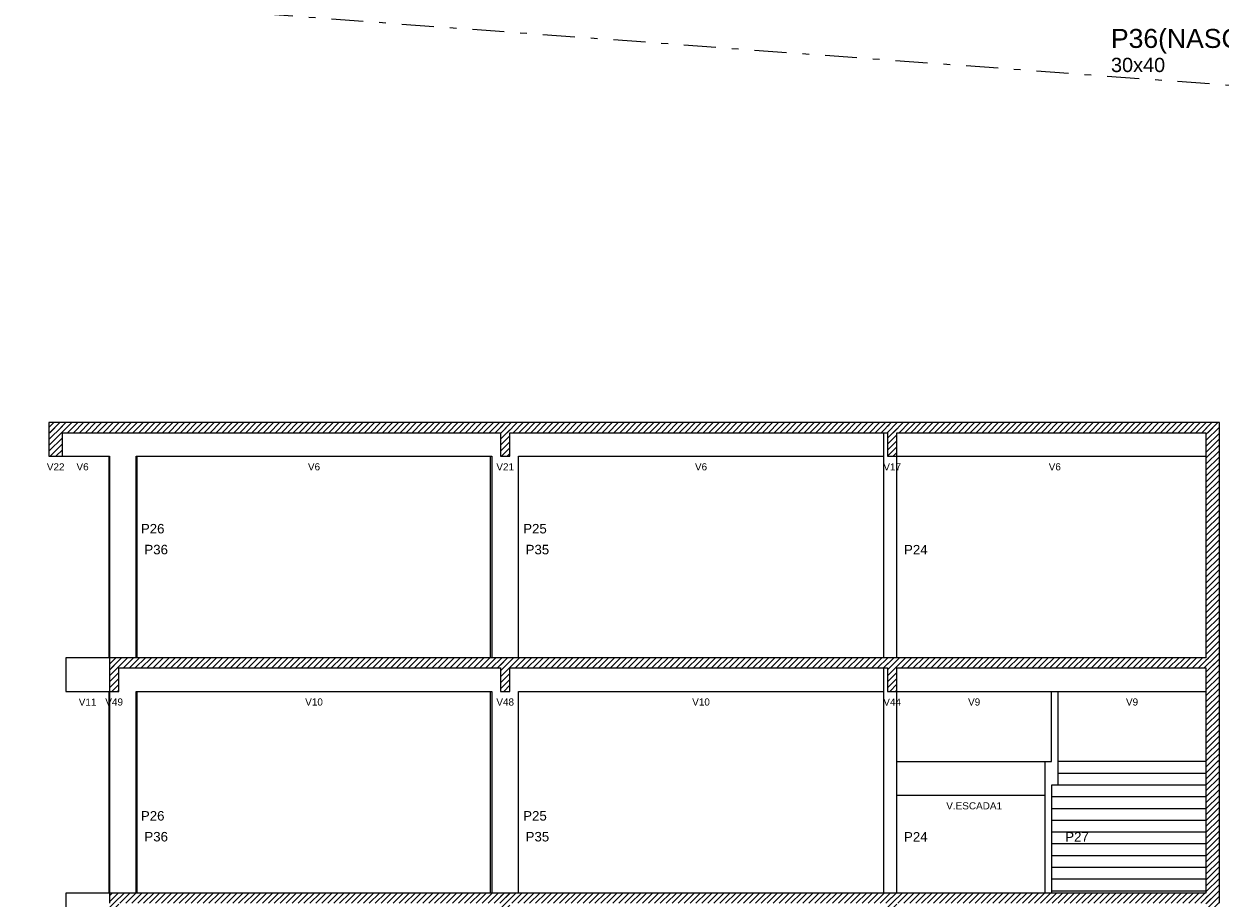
# Model space of a CAD drawing. Header units: millimetres. Extents: x 10 to 1250, y -62 to 528.
# Tile 87 of 256: x 80 to 98, y 81 to 94. Entities that reach past the tile are written whole.
import ezdxf

# ---------------------------------------------------------------- set-up
doc = ezdxf.new("R2010")
doc.units = ezdxf.units.MM
doc.header["$LTSCALE"] = 0.05
doc.linetypes.add('DASHDOT2', pattern=[12.7, 6.35, -3.175, 0, -3.175])
for name, color, linetype, lineweight in [('FO-Cotas', 5, 'Continuous', 5), ('FO-Níveis', 9, 'Continuous', 5), ('FO-Pilares pré-moldados', 3, 'Continuous', 20), ('FO-Seção das fundações', 9, 'Continuous', 5), ('FO-Textos dos pilares', 7, 'Continuous', 5), ('FO-Títulos', 7, 'Continuous', 5)]:
    doc.layers.add(name, color=color, linetype=linetype, lineweight=lineweight)
doc.styles.add('Arial', font='arial.ttf')
pattern_1 = [(45, (-251.032, -44.80222), (-0.08838835, 0.08838835), [])]

# ---------------------------------------------------------------- blocks, each defined once
blk = doc.blocks.new('CCCCC')
at = {"layer": 'FO-Níveis', "linetype": 'Continuous'}
h = blk.add_hatch(dxfattribs=at)
h.set_pattern_fill('ANSI31', color=256, style=0)
h.set_pattern_definition(pattern_1)
h.paths.add_polyline_path([(-91.607, 37.6647), (-77.887, 37.6647), (-77.887, 37.9647), (-91.607, 37.9647), (-91.607, 37.6647)])
h = blk.add_hatch(dxfattribs=at)
h.set_pattern_fill('ANSI31', color=256, style=0)
h.set_pattern_definition(pattern_1)
h.paths.add_polyline_path([(-91.607, 36.9647), (-91.207, 36.9647), (-91.207, 37.9647), (-91.607, 37.9647), (-91.607, 36.9647)])
h = blk.add_hatch(dxfattribs=at)
h.set_pattern_fill('ANSI31', color=256, style=0)
h.set_pattern_definition(pattern_1)
h.paths.add_polyline_path([(-78.167, 37.6647), (-66.367, 37.6647), (-66.367, 37.9647), (-78.167, 37.9647), (-78.167, 37.6647)])
h = blk.add_hatch(dxfattribs=at)
h.set_pattern_fill('ANSI31', color=256, style=0)
h.set_pattern_definition(pattern_1)
h.paths.add_polyline_path([(-78.167, 36.9647), (-77.887, 36.9647), (-77.887, 37.9647), (-78.167, 37.9647), (-78.167, 36.9647)])
h = blk.add_hatch(dxfattribs=at)
h.set_pattern_fill('ANSI31', color=256, style=0)
h.set_pattern_definition(pattern_1)
h.paths.add_polyline_path([(-66.647, 37.6647), (-56.767, 37.6647), (-56.767, 37.9647), (-66.647, 37.9647), (-66.647, 37.6647)])
h = blk.add_hatch(dxfattribs=at)
h.set_pattern_fill('ANSI31', color=256, style=0)
h.set_pattern_definition(pattern_1)
h.paths.add_polyline_path([(-66.647, 36.9647), (-66.367, 36.9647), (-66.367, 37.9647), (-66.647, 37.9647), (-66.647, 36.9647)])
h = blk.add_hatch(dxfattribs=at)
h.set_pattern_fill('ANSI31', color=256, style=0)
h.set_pattern_definition(pattern_1)
h.paths.add_polyline_path([(-57.167, 30.9647), (-56.767, 30.9647), (-56.767, 37.9647), (-57.167, 37.9647), (-57.167, 30.9647)])
h = blk.add_hatch(dxfattribs=at)
h.set_pattern_fill('ANSI31', color=256, style=0)
h.set_pattern_definition(pattern_1)
h.paths.add_polyline_path([(-89.807, 30.6647), (-77.887, 30.6647), (-77.887, 30.9647), (-89.807, 30.9647), (-89.807, 30.6647)])
h = blk.add_hatch(dxfattribs=at)
h.set_pattern_fill('ANSI31', color=256, style=0)
h.set_pattern_definition(pattern_1)
h.paths.add_polyline_path([(-89.807, 29.9647), (-89.527, 29.9647), (-89.527, 30.9647), (-89.807, 30.9647), (-89.807, 29.9647)])
h = blk.add_hatch(dxfattribs=at)
h.set_pattern_fill('ANSI31', color=256, style=0)
h.set_pattern_definition(pattern_1)
h.paths.add_polyline_path([(-78.167, 30.6647), (-66.367, 30.6647), (-66.367, 30.9647), (-78.167, 30.9647), (-78.167, 30.6647)])
h = blk.add_hatch(dxfattribs=at)
h.set_pattern_fill('ANSI31', color=256, style=0)
h.set_pattern_definition(pattern_1)
h.paths.add_polyline_path([(-78.167, 29.9647), (-77.887, 29.9647), (-77.887, 30.9647), (-78.167, 30.9647), (-78.167, 29.9647)])
h = blk.add_hatch(dxfattribs=at)
h.set_pattern_fill('ANSI31', color=256, style=0)
h.set_pattern_definition(pattern_1)
h.paths.add_polyline_path([(-66.647, 30.6647), (-56.767, 30.6647), (-56.767, 30.9647), (-66.647, 30.9647), (-66.647, 30.6647)])
h = blk.add_hatch(dxfattribs=at)
h.set_pattern_fill('ANSI31', color=256, style=0)
h.set_pattern_definition(pattern_1)
h.paths.add_polyline_path([(-66.647, 29.9647), (-66.367, 29.9647), (-66.367, 30.9647), (-66.647, 30.9647), (-66.647, 29.9647)])
h = blk.add_hatch(dxfattribs=at)
h.set_pattern_fill('ANSI31', color=256, style=0)
h.set_pattern_definition(pattern_1)
h.paths.add_polyline_path([(-57.167, 27.8747), (-56.767, 27.8747), (-56.767, 30.9647), (-57.167, 30.9647), (-57.167, 27.8747)])
h = blk.add_hatch(dxfattribs=at)
h.set_pattern_fill('ANSI31', color=256, style=0)
h.set_pattern_definition(pattern_1)
h.paths.add_polyline_path([(-57.167, 23.9647), (-56.767, 23.9647), (-56.767, 27.8747), (-57.167, 27.8747), (-57.167, 23.9647)])
h = blk.add_hatch(dxfattribs=at)
h.set_pattern_fill('ANSI31', color=256, style=0)
h.set_pattern_definition(pattern_1)
h.paths.add_polyline_path([(-89.807, 23.6647), (-77.887, 23.6647), (-77.887, 23.9647), (-89.807, 23.9647), (-89.807, 23.6647)])
h = blk.add_hatch(dxfattribs=at)
h.set_pattern_fill('ANSI31', color=256, style=0)
h.set_pattern_definition(pattern_1)
h.paths.add_polyline_path([(-89.807, 22.9647), (-89.527, 22.9647), (-89.527, 23.9647), (-89.807, 23.9647), (-89.807, 22.9647)])
h = blk.add_hatch(dxfattribs=at)
h.set_pattern_fill('ANSI31', color=256, style=0)
h.set_pattern_definition(pattern_1)
h.paths.add_polyline_path([(-78.167, 23.6647), (-66.367, 23.6647), (-66.367, 23.9647), (-78.167, 23.9647), (-78.167, 23.6647)])
h = blk.add_hatch(dxfattribs=at)
h.set_pattern_fill('ANSI31', color=256, style=0)
h.set_pattern_definition(pattern_1)
h.paths.add_polyline_path([(-78.167, 22.9647), (-77.887, 22.9647), (-77.887, 23.9647), (-78.167, 23.9647), (-78.167, 22.9647)])
h = blk.add_hatch(dxfattribs=at)
h.set_pattern_fill('ANSI31', color=256, style=0)
h.set_pattern_definition(pattern_1)
h.paths.add_polyline_path([(-66.647, 23.6647), (-56.767, 23.6647), (-56.767, 23.9647), (-66.647, 23.9647), (-66.647, 23.6647)])
h = blk.add_hatch(dxfattribs=at)
h.set_pattern_fill('ANSI31', color=256, style=0)
h.set_pattern_definition(pattern_1)
h.paths.add_polyline_path([(-66.647, 22.9647), (-66.367, 22.9647), (-66.367, 23.9647), (-66.647, 23.9647), (-66.647, 22.9647)])
h = blk.add_hatch(dxfattribs=at)
h.set_pattern_fill('ANSI31', color=256, style=0)
h.set_pattern_definition(pattern_1)
h.paths.add_polyline_path([(-57.167, 20.8747), (-56.767, 20.8747), (-56.767, 23.9647), (-57.167, 23.9647), (-57.167, 20.8747)])
at = {"layer": 'FO-Cotas'}
for p, q in [((-66.767, 37.6647), (-66.767, 36.9647)), ((-91.207, 36.9647), (-89.8328, 36.9647)), ((-89.8328, 36.9647), (-89.8221, 36.9647)), ((-89.8221, 36.9647), (-89.8221, 30.9647)), ((-89.8221, 36.9647), (-89.807, 36.9647)), ((-89.807, 36.9647), (-89.807, 30.9647)), ((-89.007, 36.9647), (-88.9783, 36.9647)), ((-89.007, 30.9647), (-89.007, 36.9647)), ((-88.9783, 30.9647), (-88.9783, 36.9647)), ((-88.9783, 36.9647), (-78.474, 36.9647)), ((-78.474, 36.9647), (-78.474, 30.9647)), ((-78.474, 36.9647), (-78.4589, 36.9647)), ((-78.4589, 36.9647), (-78.427, 36.9647)), ((-78.427, 36.9647), (-78.427, 30.9647)), ((-77.627, 36.9647), (-72.2405, 36.9647)), ((-77.627, 30.9647), (-77.627, 36.9647)), ((-72.2405, 36.9647), (-72.223, 36.9647)), ((-72.223, 36.9647), (-72.2055, 36.9647)), ((-72.2055, 36.9647), (-71.327, 36.9647)), ((-71.327, 36.9647), (-71.187, 36.9647)), ((-71.187, 36.9647), (-71.047, 36.9647)), ((-71.047, 36.9647), (-66.767, 36.9647)), ((-66.767, 36.9647), (-66.767, 30.9647)), ((-66.367, 36.9647), (-61.767, 36.9647)), ((-66.367, 30.9647), (-66.367, 36.9647)), ((-61.767, 36.9647), (-57.167, 36.9647)), ((-91.107, 30.9647), (-91.107, 29.9647)), ((-89.8221, 30.9647), (-91.107, 30.9647)), ((-89.807, 30.9647), (-89.8221, 30.9647)), ((-66.767, 30.6647), (-66.767, 29.9647)), ((-91.107, 29.9647), (-89.8221, 29.9647)), ((-89.8221, 29.9647), (-89.8221, 27.8747)), ((-89.8221, 29.9647), (-89.807, 29.9647)), ((-89.807, 29.9647), (-89.807, 27.8747)), ((-89.007, 29.9647), (-88.9783, 29.9647)), ((-89.007, 27.8747), (-89.007, 29.9647)), ((-88.9783, 27.8747), (-88.9783, 29.9647)), ((-88.9783, 29.9647), (-78.474, 29.9647)), ((-78.474, 29.9647), (-78.474, 27.8747)), ((-78.474, 29.9647), (-78.4589, 29.9647)), ((-78.4589, 29.9647), (-78.427, 29.9647)), ((-78.427, 29.9647), (-78.427, 27.8747)), ((-77.627, 29.9647), (-72.2405, 29.9647)), ((-77.627, 27.8747), (-77.627, 29.9647)), ((-72.2405, 29.9647), (-72.223, 29.9647)), ((-72.223, 29.9647), (-72.2055, 29.9647)), ((-72.2055, 29.9647), (-71.327, 29.9647)), ((-71.327, 29.9647), (-71.187, 29.9647)), ((-71.187, 29.9647), (-71.047, 29.9647)), ((-71.047, 29.9647), (-66.767, 29.9647)), ((-66.767, 29.9647), (-66.767, 27.8747)), ((-66.367, 29.9647), (-61.967, 29.9647)), ((-66.367, 27.8747), (-66.367, 29.9647)), ((-61.967, 29.9647), (-61.907, 29.9647)), ((-61.907, 29.9647), (-61.767, 29.9647)), ((-61.767, 27.8747), (-61.767, 29.9647)), ((-61.767, 29.9647), (-61.627, 29.9647)), ((-61.627, 29.9647), (-61.567, 29.9647)), ((-61.567, 27.8747), (-61.567, 29.9647)), ((-61.567, 29.9647), (-57.167, 29.9647)), ((-89.8221, 27.8747), (-89.8221, 23.9647)), ((-89.807, 27.8747), (-89.807, 23.9647)), ((-89.007, 23.9647), (-89.007, 27.8747)), ((-88.9783, 23.9647), (-88.9783, 27.8747)), ((-78.474, 27.8747), (-78.474, 23.9647)), ((-78.427, 27.8747), (-78.427, 23.9647)), ((-77.627, 23.9647), (-77.627, 27.8747)), ((-66.767, 27.8747), (-66.767, 23.9647)), ((-66.367, 27.8747), (-61.967, 27.8747)), ((-66.367, 26.8747), (-66.367, 27.8747)), ((-61.967, 27.8747), (-61.967, 26.8747)), ((-61.967, 27.8747), (-61.907, 27.8747)), ((-61.907, 27.8747), (-61.767, 27.8747)), ((-57.167, 27.8747), (-61.567, 27.8747)), ((-61.567, 27.5247), (-61.567, 27.8747)), ((-57.167, 27.5247), (-61.567, 27.5247)), ((-61.567, 27.1747), (-61.567, 27.5247)), ((-61.767, 27.1747), (-61.767, 26.8747)), ((-61.627, 27.1747), (-61.767, 27.1747)), ((-61.567, 27.1747), (-61.627, 27.1747)), ((-57.167, 27.1747), (-61.567, 27.1747)), ((-66.367, 26.8747), (-61.967, 26.8747)), ((-66.367, 23.9647), (-66.367, 26.8747)), ((-61.967, 26.8747), (-61.967, 23.9647)), ((-61.767, 26.8747), (-61.767, 26.8247)), ((-61.767, 26.8247), (-61.767, 26.4747)), ((-61.567, 26.8247), (-61.767, 26.8247)), ((-57.167, 26.8247), (-61.567, 26.8247)), ((-61.767, 26.4747), (-61.767, 26.1247)), ((-61.567, 26.4747), (-61.767, 26.4747)), ((-57.167, 26.4747), (-61.567, 26.4747)), ((-61.767, 26.1247), (-61.767, 25.7747)), ((-61.567, 26.1247), (-61.767, 26.1247)), ((-57.167, 26.1247), (-61.567, 26.1247)), ((-61.767, 25.7747), (-61.767, 25.4247)), ((-61.567, 25.7747), (-61.767, 25.7747)), ((-57.167, 25.7747), (-61.567, 25.7747)), ((-61.767, 25.4247), (-61.767, 25.0747)), ((-61.567, 25.4247), (-61.767, 25.4247)), ((-57.167, 25.4247), (-61.567, 25.4247)), ((-61.767, 25.0747), (-61.767, 24.7247)), ((-61.567, 25.0747), (-61.767, 25.0747)), ((-57.167, 25.0747), (-61.567, 25.0747)), ((-61.767, 24.7247), (-61.767, 24.3747)), ((-61.567, 24.7247), (-61.767, 24.7247)), ((-57.167, 24.7247), (-61.567, 24.7247)), ((-61.767, 24.3747), (-61.767, 24.0247)), ((-61.567, 24.3747), (-61.767, 24.3747)), ((-57.167, 24.3747), (-61.567, 24.3747)), ((-91.107, 23.9647), (-91.107, 22.9647)), ((-89.8221, 23.9647), (-91.107, 23.9647)), ((-89.807, 23.9647), (-89.8221, 23.9647)), ((-61.767, 24.0247), (-61.767, 23.9647)), ((-61.567, 24.0247), (-61.767, 24.0247)), ((-57.167, 24.0247), (-61.567, 24.0247))]:
    blk.add_line(p, q, dxfattribs=at)
at = {"layer": 'FO-Títulos'}
for p, q in [((-91.607, 37.9647), (-91.607, 37.6647)), ((-91.4266, 37.9647), (-91.607, 37.9647)), ((-91.407, 37.9647), (-91.4266, 37.9647)), ((-91.207, 37.9647), (-91.407, 37.9647)), ((-89.8328, 37.9647), (-91.207, 37.9647)), ((-89.8221, 37.9647), (-89.8328, 37.9647)), ((-89.807, 37.9647), (-89.8221, 37.9647)), ((-89.7936, 37.9647), (-89.807, 37.9647)), ((-89.0383, 37.9647), (-89.7936, 37.9647)), ((-89.007, 37.9647), (-89.0383, 37.9647)), ((-88.9783, 37.9647), (-89.007, 37.9647)), ((-78.474, 37.9647), (-88.9783, 37.9647)), ((-78.4589, 37.9647), (-78.474, 37.9647)), ((-78.427, 37.9647), (-78.4589, 37.9647)), ((-78.4239, 37.9647), (-78.427, 37.9647)), ((-78.167, 37.9647), (-78.4239, 37.9647)), ((-78.027, 37.9647), (-78.167, 37.9647)), ((-77.887, 37.9647), (-78.027, 37.9647)), ((-77.6651, 37.9647), (-77.887, 37.9647)), ((-77.6302, 37.9647), (-77.6651, 37.9647)), ((-77.627, 37.9647), (-77.6302, 37.9647)), ((-72.2405, 37.9647), (-77.627, 37.9647)), ((-72.223, 37.9647), (-72.2405, 37.9647)), ((-72.2055, 37.9647), (-72.223, 37.9647)), ((-71.327, 37.9647), (-72.2055, 37.9647)), ((-71.187, 37.9647), (-71.327, 37.9647)), ((-71.047, 37.9647), (-71.187, 37.9647)), ((-66.767, 37.9647), (-71.047, 37.9647)), ((-66.647, 37.9647), (-66.767, 37.9647)), ((-66.507, 37.9647), (-66.647, 37.9647)), ((-66.367, 37.9647), (-66.507, 37.9647)), ((-61.767, 37.9647), (-66.367, 37.9647)), ((-57.167, 37.9647), (-61.767, 37.9647)), ((-56.967, 37.9647), (-57.167, 37.9647)), ((-56.767, 37.9647), (-56.967, 37.9647)), ((-56.767, 37.6647), (-56.767, 37.9647)), ((-91.607, 37.6647), (-91.607, 36.9647)), ((-91.207, 36.9647), (-91.207, 37.6647)), ((-91.207, 37.6647), (-89.8328, 37.6647)), ((-89.8328, 37.6647), (-89.8221, 37.6647)), ((-89.8221, 37.6647), (-89.807, 37.6647)), ((-89.807, 37.6647), (-89.7936, 37.6647)), ((-89.7936, 37.6647), (-89.0383, 37.6647)), ((-89.0383, 37.6647), (-89.007, 37.6647)), ((-89.007, 37.6647), (-88.9783, 37.6647)), ((-88.9783, 37.6647), (-78.474, 37.6647)), ((-78.474, 37.6647), (-78.4589, 37.6647)), ((-78.4589, 37.6647), (-78.427, 37.6647)), ((-78.427, 37.6647), (-78.4239, 37.6647)), ((-78.4239, 37.6647), (-78.167, 37.6647)), ((-78.167, 37.6647), (-78.167, 36.9647)), ((-77.887, 36.9647), (-77.887, 37.6647)), ((-77.887, 37.6647), (-77.6651, 37.6647)), ((-77.6651, 37.6647), (-77.6302, 37.6647)), ((-77.6302, 37.6647), (-77.627, 37.6647)), ((-77.627, 37.6647), (-72.2405, 37.6647)), ((-72.2405, 37.6647), (-72.223, 37.6647)), ((-72.223, 37.6647), (-72.2055, 37.6647)), ((-72.2055, 37.6647), (-71.327, 37.6647)), ((-71.327, 37.6647), (-71.187, 37.6647)), ((-71.187, 37.6647), (-71.047, 37.6647)), ((-71.047, 37.6647), (-66.767, 37.6647)), ((-66.767, 37.6647), (-66.647, 37.6647)), ((-66.647, 37.6647), (-66.647, 36.9647)), ((-66.367, 36.9647), (-66.367, 37.6647)), ((-66.367, 37.6647), (-61.767, 37.6647)), ((-61.767, 37.6647), (-57.167, 37.6647)), ((-57.167, 37.6647), (-57.167, 36.9647)), ((-56.767, 36.9647), (-56.767, 37.6647)), ((-91.607, 36.9647), (-91.4266, 36.9647)), ((-91.4266, 36.9647), (-91.407, 36.9647)), ((-91.407, 36.9647), (-91.207, 36.9647)), ((-78.167, 36.9647), (-78.027, 36.9647)), ((-78.027, 36.9647), (-77.887, 36.9647)), ((-66.647, 36.9647), (-66.507, 36.9647)), ((-66.507, 36.9647), (-66.367, 36.9647)), ((-57.167, 36.9647), (-57.167, 30.9647)), ((-56.767, 30.9647), (-56.767, 36.9647)), ((-89.807, 30.9647), (-89.807, 30.6647)), ((-89.7954, 30.9647), (-89.807, 30.9647)), ((-89.807, 30.6647), (-89.807, 29.9647)), ((-89.667, 30.9647), (-89.7954, 30.9647)), ((-89.527, 30.9647), (-89.667, 30.9647)), ((-89.0383, 30.9647), (-89.527, 30.9647)), ((-89.527, 29.9647), (-89.527, 30.6647)), ((-89.527, 30.6647), (-89.0383, 30.6647)), ((-89.007, 30.9647), (-89.0383, 30.9647)), ((-89.0383, 30.6647), (-89.007, 30.6647)), ((-88.9783, 30.9647), (-89.007, 30.9647)), ((-89.007, 30.6647), (-88.9783, 30.6647)), ((-78.474, 30.9647), (-88.9783, 30.9647)), ((-88.9783, 30.6647), (-78.474, 30.6647)), ((-78.4589, 30.9647), (-78.474, 30.9647)), ((-78.474, 30.6647), (-78.4589, 30.6647)), ((-78.427, 30.9647), (-78.4589, 30.9647)), ((-78.4589, 30.6647), (-78.427, 30.6647)), ((-78.4239, 30.9647), (-78.427, 30.9647)), ((-78.427, 30.6647), (-78.4239, 30.6647)), ((-78.167, 30.9647), (-78.4239, 30.9647)), ((-78.4239, 30.6647), (-78.167, 30.6647)), ((-78.027, 30.9647), (-78.167, 30.9647)), ((-78.167, 30.6647), (-78.167, 29.9647)), ((-77.887, 30.9647), (-78.027, 30.9647)), ((-77.6651, 30.9647), (-77.887, 30.9647)), ((-77.887, 29.9647), (-77.887, 30.6647)), ((-77.887, 30.6647), (-77.6651, 30.6647)), ((-77.6302, 30.9647), (-77.6651, 30.9647)), ((-77.6651, 30.6647), (-77.6302, 30.6647)), ((-77.627, 30.9647), (-77.6302, 30.9647)), ((-77.6302, 30.6647), (-77.627, 30.6647)), ((-72.2405, 30.9647), (-77.627, 30.9647)), ((-77.627, 30.6647), (-72.2405, 30.6647)), ((-72.223, 30.9647), (-72.2405, 30.9647)), ((-72.2405, 30.6647), (-72.223, 30.6647)), ((-72.2055, 30.9647), (-72.223, 30.9647)), ((-72.223, 30.6647), (-72.2055, 30.6647)), ((-71.327, 30.9647), (-72.2055, 30.9647)), ((-72.2055, 30.6647), (-71.327, 30.6647)), ((-71.187, 30.9647), (-71.327, 30.9647)), ((-71.327, 30.6647), (-71.187, 30.6647)), ((-71.047, 30.9647), (-71.187, 30.9647)), ((-71.187, 30.6647), (-71.047, 30.6647)), ((-66.767, 30.9647), (-71.047, 30.9647)), ((-71.047, 30.6647), (-66.767, 30.6647)), ((-66.647, 30.9647), (-66.767, 30.9647)), ((-66.767, 30.6647), (-66.647, 30.6647)), ((-66.507, 30.9647), (-66.647, 30.9647)), ((-66.647, 30.6647), (-66.647, 29.9647)), ((-66.367, 30.9647), (-66.507, 30.9647)), ((-61.967, 30.9647), (-66.367, 30.9647)), ((-66.367, 29.9647), (-66.367, 30.6647)), ((-66.367, 30.6647), (-61.967, 30.6647)), ((-61.907, 30.9647), (-61.967, 30.9647)), ((-61.967, 30.6647), (-61.907, 30.6647)), ((-61.767, 30.9647), (-61.907, 30.9647)), ((-61.907, 30.6647), (-61.767, 30.6647)), ((-61.627, 30.9647), (-61.767, 30.9647)), ((-61.767, 30.6647), (-61.627, 30.6647)), ((-61.567, 30.9647), (-61.627, 30.9647)), ((-61.627, 30.6647), (-61.567, 30.6647)), ((-57.167, 30.9647), (-61.567, 30.9647)), ((-61.567, 30.6647), (-57.167, 30.6647)), ((-57.167, 30.6647), (-57.167, 29.9647)), ((-56.767, 30.6647), (-56.767, 30.9647)), ((-56.767, 29.9647), (-56.767, 30.6647)), ((-89.807, 29.9647), (-89.7954, 29.9647)), ((-89.7954, 29.9647), (-89.667, 29.9647)), ((-89.667, 29.9647), (-89.527, 29.9647)), ((-78.167, 29.9647), (-78.027, 29.9647)), ((-78.027, 29.9647), (-77.887, 29.9647)), ((-66.647, 29.9647), (-66.507, 29.9647)), ((-66.507, 29.9647), (-66.367, 29.9647)), ((-57.167, 29.9647), (-57.167, 27.8747)), ((-56.767, 27.8747), (-56.767, 29.9647)), ((-57.167, 27.8747), (-57.167, 27.5247)), ((-56.767, 23.9647), (-56.767, 27.8747)), ((-57.167, 27.5247), (-57.167, 27.1747)), ((-57.167, 27.1747), (-57.167, 26.8747)), ((-57.167, 26.8747), (-57.167, 26.8247)), ((-57.167, 26.8247), (-57.167, 26.4747)), ((-57.167, 26.4747), (-57.167, 26.1247)), ((-57.167, 26.1247), (-57.167, 25.7747)), ((-57.167, 25.7747), (-57.167, 25.4247)), ((-57.167, 25.4247), (-57.167, 25.0747)), ((-57.167, 25.0747), (-57.167, 24.7247)), ((-57.167, 24.7247), (-57.167, 24.3747)), ((-57.167, 24.3747), (-57.167, 24.0247)), ((-89.807, 23.9647), (-89.807, 23.6647)), ((-89.7954, 23.9647), (-89.807, 23.9647)), ((-89.667, 23.9647), (-89.7954, 23.9647)), ((-89.527, 23.9647), (-89.667, 23.9647)), ((-89.0383, 23.9647), (-89.527, 23.9647)), ((-89.007, 23.9647), (-89.0383, 23.9647)), ((-88.9783, 23.9647), (-89.007, 23.9647)), ((-88.807, 23.9647), (-88.9783, 23.9647)), ((-78.474, 23.9647), (-88.807, 23.9647)), ((-78.4589, 23.9647), (-78.474, 23.9647)), ((-78.427, 23.9647), (-78.4589, 23.9647)), ((-78.4239, 23.9647), (-78.427, 23.9647)), ((-78.167, 23.9647), (-78.4239, 23.9647)), ((-78.027, 23.9647), (-78.167, 23.9647)), ((-77.887, 23.9647), (-78.027, 23.9647)), ((-77.6651, 23.9647), (-77.887, 23.9647)), ((-77.6302, 23.9647), (-77.6651, 23.9647)), ((-77.627, 23.9647), (-77.6302, 23.9647)), ((-72.2405, 23.9647), (-77.627, 23.9647)), ((-72.223, 23.9647), (-72.2405, 23.9647)), ((-72.2055, 23.9647), (-72.223, 23.9647)), ((-71.327, 23.9647), (-72.2055, 23.9647)), ((-71.187, 23.9647), (-71.327, 23.9647)), ((-71.047, 23.9647), (-71.187, 23.9647)), ((-66.767, 23.9647), (-71.047, 23.9647)), ((-66.647, 23.9647), (-66.767, 23.9647)), ((-66.507, 23.9647), (-66.647, 23.9647)), ((-66.367, 23.9647), (-66.507, 23.9647)), ((-61.967, 23.9647), (-66.367, 23.9647)), ((-61.907, 23.9647), (-61.967, 23.9647)), ((-61.767, 23.9647), (-61.907, 23.9647)), ((-61.627, 23.9647), (-61.767, 23.9647)), ((-61.567, 23.9647), (-61.627, 23.9647)), ((-57.167, 23.9647), (-61.567, 23.9647)), ((-57.167, 24.0247), (-57.167, 23.9647)), ((-56.767, 23.6647), (-56.767, 23.9647))]:
    blk.add_line(p, q, dxfattribs=at)
at = {"layer": 'FO-Pilares pré-moldados', "char_height": 0.2824, "attachment_point": 7, "line_spacing_factor": 0.798, "style": 'Arial'}
for s, insert in [('P26', (-88.8706, 34.6624)), ('P25', (-77.4906, 34.6624)), ('P36', (-88.7665, 34.0411)), ('P35', (-77.4184, 34.0411)), ('P24', (-66.1552, 34.0411)), ('P26', (-88.8706, 26.1174)), ('P25', (-77.4906, 26.1174)), ('P36', (-88.7665, 25.4961)), ('P35', (-77.4184, 25.4961)), ('P24', (-66.1552, 25.4961)), ('P27', (-61.3552, 25.4961))]:
    blk.add_mtext(s, dxfattribs=dict(at, insert=insert))
at = {"layer": 'FO-Seção das fundações', "char_height": 0.2118, "attachment_point": 8, "line_spacing_factor": 0.798, "style": 'Arial'}
for s, insert in [('V22', (-91.407, 36.5411)), ('V6', (-90.607, 36.5411)), ('V6', (-83.717, 36.5411)), ('V21', (-78.027, 36.5411)), ('V6', (-72.197, 36.5411)), ('V17', (-66.507, 36.5411)), ('V6', (-61.667, 36.5411)), ('V11', (-90.457, 29.5411)), ('V49', (-89.667, 29.5411)), ('V10', (-83.717, 29.5411)), ('V48', (-78.027, 29.5411)), ('V10', (-72.197, 29.5411)), ('V44', (-66.507, 29.5411)), ('V9', (-64.067, 29.5411)), ('V9', (-59.367, 29.5411)), ('V.ESCADA1', (-64.067, 26.4511))]:
    blk.add_mtext(s, dxfattribs=dict(at, insert=insert))

msp = doc.modelspace()

# ---------------------------------------------------------------- linework, layer by layer
at = {"color": 94, "linetype": 'DASHDOT2', "ltscale": 1.5}
msp.add_lwpolyline([(71.8943, 95.4678), (71.8943, 101.7507), (73.8905, 101.7507), (73.8905, 114.1278), (84.6176, 114.1278), (84.6176, 118.0542), (100.6994, 114.9956), (100.6994, 93.3442), (71.8943, 95.4678)], dxfattribs=at)

# ---------------------------------------------------------------- block references
at = {"xscale": 0.5, "yscale": 0.5, "zscale": 0.5}
msp.add_blockref('CCCCC', (126.0802, 69.554), dxfattribs=at)

# ---------------------------------------------------------------- texts
at = {"layer": 'FO-Textos dos pilares', "linetype": 'Continuous', "attachment_point": 7, "line_spacing_factor": 0.798, "style": 'Arial'}
for s, insert, char_height in [('P36(NASCE)', (96.083, 94.0266), 0.2824), ('30x40', (96.0832, 93.7496), 0.2118)]:
    msp.add_mtext(s, dxfattribs=dict(at, insert=insert, char_height=char_height))

doc.saveas('drawing.dxf')
